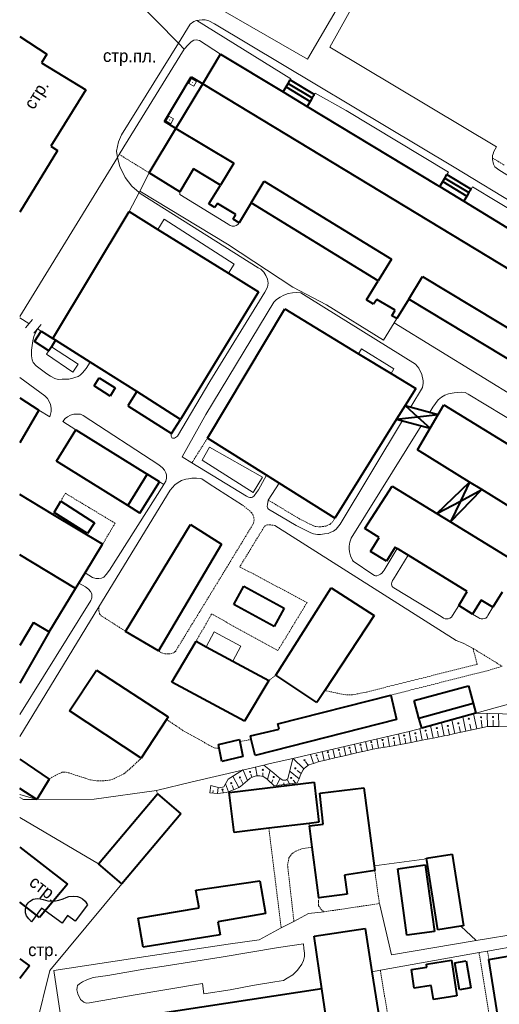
# Model space of a CAD drawing. Extents: x 13 to 4138, y -4831 to -1000.
# Tile 162 of 203: x 2000 to 2172, y -1541 to -1187. Entities that reach past the tile are written whole.
import ezdxf
from ezdxf.enums import TextEntityAlignment as Align

# ---------------------------------------------------------------- set-up
doc = ezdxf.new("R2010")
doc.units = 0
doc.header["$MEASUREMENT"] = 0
doc.linetypes.add('DASHED', pattern=[0.75, 0.5, -0.25])
for name, color, linetype in [('11', 7, 'CONTINUOUS'), ('13', 7, 'CONTINUOUS'), ('24', 7, 'CONTINUOUS'), ('37', 7, 'CONTINUOUS'), ('40', 7, 'CONTINUOUS'), ('6', 7, 'CONTINUOUS'), ('7', 7, 'CONTINUOUS'), ('CONSTRUCTION_CLASS', 7, 'CONTINUOUS'), ('ДЕТСКИЕ_ПЛОЩАДКИ', 6, 'CONTINUOUS')]:
    doc.layers.add(name, color=color, linetype=linetype)
doc.styles.get("Standard").update_dxf_attribs({"font": 'txt', "height": 0.2})

msp = doc.modelspace()

# ---------------------------------------------------------------- linework, layer by layer
at = {"layer": '11', "color": 253, "linetype": 'Continuous', "lineweight": 0}
for p, q in [((2039.45, -1177.71), (2057.03, -1195.76)), ((2057.03, -1195.76), (2059.05, -1197.84)), ((2059.05, -1197.84), (2037.46, -1232.98)), ((2037.46, -1232.98), (2035.79, -1235.7)), ((2035.09, -1236.85), (2000, -1293.97)), ((2035.79, -1235.7), (2035.09, -1236.85)), ((2043.16, -1248.88), (2046.57, -1242.32)), ((2042.9, -1249.38), (2043.16, -1248.88)), ((2074.71, -1268), (2043.16, -1248.88)), ((2039.34, -1256.22), (2042.9, -1249.38)), ((2098.14, -1283.35), (2074.71, -1268)), ((2110.22, -1289.71), (2098.14, -1283.35)), ((2130.7, -1302.39), (2110.22, -1289.71)), ((2000, -1294.44), (2003.34, -1296.5)), ((2004.62, -1294.96), (2002.06, -1298.03)), ((2135.51, -1294.68), (2134.53, -1296.26)), ((2007.66, -1296.82), (2005.1, -1299.9)), ((2007.74, -1299.2), (2006.38, -1298.36)), ((2134.53, -1296.26), (2130.7, -1302.39)), ((2175.6, -1433.32), (2163.94, -1436.52)), ((2140.01, -1443.08), (2098.12, -1452.77)), ((2144.45, -1441.86), (2140.01, -1443.08)), ((2098.12, -1452.77), (2090.03, -1454.64)), ((2080.09, -1456.97), (2061.93, -1461.22)), ((2087.76, -1455.17), (2080.09, -1456.97)), ((2090.03, -1454.64), (2087.76, -1455.17)), ((2061.93, -1461.22), (2049.13, -1464.26)), ((2049.13, -1464.26), (2026.81, -1467.36)), ((2006.11, -1467.5), (2000, -1465.71)), ((2026.81, -1467.36), (2006.11, -1467.5)), ((2145.39, -1488.99), (2127.38, -1491.35)), ((2146.24, -1488.59), (2145.39, -1488.99)), ((2036.69, -1497.8), (2010.84, -1528.99)), ((2010.84, -1528.99), (2005.91, -1548.88))]:
    msp.add_line(p, q, dxfattribs=at)
msp.add_point((2080.09, -1456.97), dxfattribs=at)
at = {"layer": '13', "color": 253, "linetype": 'Continuous', "lineweight": 40}
for p, q in [((2000, -1193.35), (2009.75, -1199.66)), ((2009.75, -1199.66), (2007.79, -1202.76)), ((2007.79, -1202.76), (2023.71, -1212.44)), ((2065.76, -1210.29), (2072.14, -1199.65)), ((2072.14, -1199.65), (2094.62, -1213.24)), ((2052.02, -1223.91), (2061.66, -1207.83)), ((2061.66, -1207.83), (2065.76, -1210.29)), ((2095.73, -1211.4), (2096.49, -1210.15)), ((2096.49, -1210.15), (2097.24, -1208.9)), ((2096.49, -1210.15), (2105.13, -1215.37)), ((2097.24, -1208.9), (2105.88, -1214.12)), ((2023.71, -1212.44), (2011.17, -1232.72)), ((2056.12, -1226.37), (2065.76, -1210.29)), ((2065.76, -1210.29), (2400.22, -1412.92)), ((2094.62, -1213.24), (2095.73, -1211.4)), ((2094.62, -1213.24), (2103.26, -1218.46)), ((2095.73, -1211.4), (2104.38, -1216.62)), ((2104.38, -1216.62), (2103.26, -1218.46)), ((2105.13, -1215.37), (2104.38, -1216.62)), ((2105.88, -1214.12), (2105.13, -1215.37)), ((2103.26, -1218.46), (2149.95, -1246.66)), ((2056.12, -1226.37), (2052.02, -1223.91)), ((2046.57, -1242.32), (2056.12, -1226.37)), ((2056.12, -1226.37), (2076.89, -1238.81)), ((2013.59, -1234.24), (2000, -1256.42)), ((2011.17, -1232.72), (2013.59, -1234.24)), ((2062.51, -1240.87), (2057.58, -1249.11)), ((2072.15, -1246.71), (2062.51, -1240.87)), ((2076.89, -1238.81), (2072.15, -1246.71)), ((2057.58, -1249.11), (2046.57, -1242.32)), ((2083.12, -1253.14), (2087.85, -1245.26)), ((2087.85, -1245.26), (2133.62, -1273.28)), ((2150.92, -1247.25), (2152.03, -1245.41)), ((2152.03, -1245.41), (2152.79, -1244.17)), ((2152.03, -1245.41), (2160.68, -1250.64)), ((2152.79, -1244.17), (2153.54, -1242.92)), ((2152.79, -1244.17), (2161.43, -1249.39)), ((2153.54, -1242.92), (2162.18, -1248.14)), ((2067.93, -1253.45), (2072.15, -1246.71)), ((2149.95, -1246.66), (2150.92, -1247.25)), ((2150.92, -1247.25), (2159.54, -1252.52)), ((2162.18, -1248.14), (2161.43, -1249.39)), ((2160.68, -1250.64), (2159.54, -1252.52)), ((2159.54, -1252.52), (2209.55, -1283.07)), ((2161.43, -1249.39), (2160.68, -1250.64)), ((2070.11, -1254.75), (2067.93, -1253.45)), ((2071.03, -1253.27), (2070.11, -1254.75)), ((2077.64, -1257.3), (2071.03, -1253.27)), ((2083.12, -1253.14), (2078.88, -1260.26)), ((2128.82, -1281.12), (2083.12, -1253.14)), ((2011.96, -1301.87), (2039.34, -1256.22)), ((2039.34, -1256.22), (2049.66, -1262.62)), ((2076.7, -1258.95), (2077.64, -1257.3)), ((2078.88, -1260.26), (2076.7, -1258.95)), ((2049.66, -1262.62), (2075, -1278.33)), ((2133.62, -1273.28), (2128.82, -1281.12)), ((2075, -1278.33), (2085.85, -1285.05)), ((2139.81, -1287.69), (2144.75, -1279.6)), ((2144.75, -1279.6), (2190.53, -1307.22)), ((2124.66, -1287.91), (2128.82, -1281.12)), ((2085.85, -1285.05), (2057.81, -1330.93)), ((2127.19, -1289.52), (2124.66, -1287.91)), ((2128.28, -1287.78), (2127.19, -1289.52)), ((2134.91, -1291.71), (2128.28, -1287.78)), ((2139.81, -1287.69), (2135.51, -1294.68)), ((2185.63, -1315.34), (2139.81, -1287.69)), ((2067.43, -1337.71), (2095.25, -1291.22)), ((2095.25, -1291.22), (2121.76, -1307.32)), ((2133.78, -1293.65), (2134.91, -1291.71)), ((2135.51, -1294.68), (2133.78, -1293.65)), ((2005.37, -1302.95), (2007.74, -1299.2)), ((2007.74, -1299.2), (2011.96, -1301.87)), ((2012.91, -1302.47), (2011.96, -1301.87)), ((2010.53, -1306.22), (2005.37, -1302.95)), ((2011.41, -1304.84), (2010.53, -1306.22)), ((2012.91, -1302.47), (2011.41, -1304.84)), ((2025.32, -1310.34), (2012.91, -1302.47)), ((2121.76, -1307.32), (2133.43, -1314.41)), ((2042.05, -1320.94), (2025.32, -1310.34)), ((2026.74, -1318.9), (2028.57, -1316.01)), ((2028.57, -1316.01), (2034.28, -1319.62)), ((2133.43, -1314.41), (2142.29, -1319.79)), ((2032.45, -1322.51), (2026.74, -1318.9)), ((2034.28, -1319.62), (2032.45, -1322.51)), ((2142.29, -1319.79), (2138.5, -1325.88)), ((2000, -1323.14), (2006.91, -1327.58)), ((2042.05, -1320.94), (2038.82, -1326.04)), ((2057.81, -1330.93), (2042.05, -1320.94)), ((2038.82, -1326.04), (2054.57, -1336.04)), ((2138.5, -1325.88), (2135.45, -1330.8)), ((2138.5, -1325.88), (2142.96, -1329.95)), ((2138.5, -1325.88), (2150.4, -1329.11)), ((2150.4, -1329.11), (2152.46, -1325.64)), ((2152.46, -1325.64), (2189.69, -1348.57)), ((2006.91, -1327.58), (2000, -1339.36)), ((2135.45, -1330.8), (2142.96, -1329.95)), ((2142.96, -1329.95), (2150.4, -1329.11)), ((2142.96, -1329.95), (2147.47, -1334.06)), ((2147.47, -1334.06), (2150.4, -1329.11)), ((2054.57, -1336.04), (2057.81, -1330.93)), ((2135.45, -1330.8), (2113.27, -1366.46)), ((2135.45, -1330.8), (2147.47, -1334.06)), ((2142.89, -1341.81), (2147.47, -1334.06)), ((2013.17, -1345.87), (2020.17, -1334.65)), ((2020.17, -1334.65), (2045.82, -1350.64)), ((2088.63, -1351.01), (2067.43, -1337.71)), ((2161.66, -1353.42), (2142.89, -1341.81)), ((2038.82, -1361.87), (2013.17, -1345.87)), ((2045.82, -1350.64), (2038.82, -1361.87)), ((2050.18, -1353.36), (2045.82, -1350.64)), ((2093.18, -1353.86), (2088.63, -1351.01)), ((2043.18, -1364.58), (2050.18, -1353.36)), ((2113.27, -1366.46), (2093.18, -1353.86)), ((2123.98, -1370.13), (2133.9, -1354.89)), ((2133.9, -1354.89), (2149.92, -1364.73)), ((2149.92, -1364.73), (2161.66, -1353.42)), ((2161.66, -1353.42), (2158.41, -1360.25)), ((2166.1, -1356.17), (2161.66, -1353.42)), ((2011.92, -1365.07), (2000, -1357.9)), ((2154.8, -1367.73), (2166.1, -1356.17)), ((2158.41, -1360.25), (2166.1, -1356.17)), ((2188.94, -1370.3), (2166.1, -1356.17)), ((2012.33, -1364.4), (2014.74, -1360.27)), ((2014.74, -1360.27), (2026.87, -1368.12)), ((2043.18, -1364.58), (2038.82, -1361.87)), ((2149.92, -1364.73), (2158.41, -1360.25)), ((2158.41, -1360.25), (2154.8, -1367.73)), ((2029.78, -1375.81), (2011.92, -1365.07)), ((2024.41, -1371.92), (2012.33, -1364.4)), ((2149.92, -1364.73), (2154.8, -1367.73)), ((2026.87, -1368.12), (2024.41, -1371.92)), ((2038.06, -1407.09), (2061.42, -1368.64)), ((2061.42, -1368.64), (2072.53, -1375.81)), ((2154.8, -1367.73), (2179.58, -1382.95)), ((2129.2, -1373.33), (2123.98, -1370.13)), ((2023.51, -1386.11), (2029.78, -1375.81)), ((2072.53, -1375.81), (2049.88, -1414.14)), ((2126.07, -1378.4), (2129.2, -1373.33)), ((2020.1, -1391.72), (2000, -1379.62)), ((2131.78, -1381.91), (2126.07, -1378.4)), ((2134.9, -1376.85), (2131.78, -1381.91)), ((2135.68, -1377.33), (2134.9, -1376.85)), ((2139.62, -1379.75), (2135.68, -1377.33)), ((2160.83, -1392.8), (2139.62, -1379.75)), ((2021.29, -1389.76), (2023.51, -1386.11)), ((2020.1, -1391.72), (2021.29, -1389.76)), ((2010.62, -1407.3), (2020.1, -1391.72)), ((2076.9, -1397.39), (2080.51, -1390.82)), ((2080.51, -1390.82), (2095.06, -1398.8)), ((2092.09, -1422.79), (2111.98, -1391.44)), ((2111.98, -1391.44), (2127.35, -1401.38)), ((2157.74, -1397.82), (2160.83, -1392.8)), ((2173.4, -1392.99), (2170.03, -1398.46)), ((2091.45, -1405.38), (2076.9, -1397.39)), ((2165.85, -1395.89), (2162.76, -1400.91)), ((2170.03, -1398.46), (2165.85, -1395.89)), ((2095.06, -1398.8), (2091.45, -1405.38)), ((2162.76, -1400.91), (2157.74, -1397.82)), ((2004.98, -1403.91), (2000, -1412.19)), ((2004.98, -1403.91), (2010.62, -1407.3)), ((2127.35, -1401.38), (2109.66, -1428.36)), ((2010.62, -1407.3), (2000, -1425.77)), ((2049.88, -1414.14), (2038.06, -1407.09)), ((2054.7, -1425.4), (2063.37, -1410.67)), ((2063.37, -1410.67), (2066.98, -1412.61)), ((2066.98, -1412.61), (2076.6, -1417.78)), ((2076.6, -1417.78), (2089.57, -1424.75)), ((2017.92, -1435.71), (2027.63, -1421.02)), ((2027.63, -1421.02), (2053.38, -1437.85)), ((2080.82, -1439.37), (2054.7, -1425.4)), ((2089.57, -1424.75), (2080.82, -1439.37)), ((2106.83, -1432.68), (2092.09, -1422.79)), ((2109.66, -1428.36), (2106.83, -1432.68)), ((2141.74, -1431.99), (2161.23, -1426.65)), ((2161.23, -1426.65), (2162.95, -1432.93)), ((2092.77, -1440.37), (2133.31, -1430.01)), ((2133.31, -1430.01), (2135.4, -1438.79)), ((2143.46, -1438.27), (2141.74, -1431.99)), ((2143.46, -1438.27), (2162.95, -1432.93)), ((2162.95, -1432.93), (2163.94, -1436.52)), ((2043.66, -1452.72), (2017.92, -1435.71)), ((2163.94, -1436.52), (2144.45, -1441.86)), ((2052.78, -1438.76), (2043.66, -1452.72)), ((2053.38, -1437.85), (2052.78, -1438.76)), ((2135.4, -1438.79), (2084.57, -1451.74)), ((2144.45, -1441.86), (2143.46, -1438.27)), ((2082.9, -1444.67), (2093.19, -1442.21)), ((2093.19, -1442.21), (2092.77, -1440.37)), ((2071.39, -1447.74), (2078.99, -1445.92)), ((2078.99, -1445.92), (2079.14, -1446.72)), ((2079.14, -1446.72), (2080.2, -1452.04)), ((2083.2, -1445.91), (2082.9, -1444.67)), ((2084.57, -1451.74), (2083.2, -1445.91)), ((2071.68, -1449.13), (2071.39, -1447.74)), ((2072.64, -1453.82), (2071.68, -1449.13)), ((2000, -1452.99), (2010.63, -1460.16)), ((2080.2, -1452.04), (2072.64, -1453.82)), ((2010.63, -1460.16), (2006.11, -1467.5)), ((2075.3, -1465.06), (2105.79, -1461.34)), ((2105.79, -1461.34), (2107.54, -1475.68)), ((2006.11, -1467.5), (2000, -1463.55)), ((2107.82, -1465.26), (2123.71, -1463.37)), ((2123.71, -1463.37), (2127.38, -1491.35)), ((2028.28, -1490.69), (2049.53, -1465.54)), ((2049.53, -1465.54), (2057.94, -1472.64)), ((2077.05, -1479.39), (2075.3, -1465.06)), ((2109.06, -1476.37), (2107.82, -1465.26)), ((2057.94, -1472.64), (2036.69, -1497.8)), ((2089.53, -1477.87), (2077.05, -1479.39)), ((2104, -1476.11), (2089.53, -1477.87)), ((2107.54, -1475.68), (2104, -1476.11)), ((2104.11, -1477.02), (2109.06, -1476.37)), ((2105.1, -1484.61), (2104.11, -1477.02)), ((2107.5, -1502.9), (2105.1, -1484.61)), ((2146.24, -1488.59), (2155.45, -1487.17)), ((2150.23, -1514.32), (2146.24, -1488.59)), ((2155.45, -1487.17), (2159.46, -1512.88)), ((2036.69, -1497.8), (2028.28, -1490.69)), ((2127.6, -1493.04), (2116.77, -1494.69)), ((2127.38, -1491.35), (2127.6, -1493.04)), ((2135.83, -1492.43), (2145.66, -1491.06)), ((2139.16, -1516.3), (2135.83, -1492.43)), ((2145.66, -1491.06), (2149, -1514.93)), ((2063.35, -1500.07), (2086.32, -1496.71)), ((2086.32, -1496.71), (2088.35, -1508.53)), ((2116.77, -1494.69), (2117.69, -1501.56)), ((2064.48, -1506.5), (2063.35, -1500.07)), ((2117.69, -1501.56), (2107.5, -1502.9)), ((2042.61, -1510.19), (2064.48, -1506.5)), ((2044.36, -1520.61), (2042.61, -1510.19)), ((2088.35, -1508.53), (2071.22, -1511.53)), ((2071.22, -1511.53), (2072.03, -1516.17)), ((2105.77, -1516.63), (2124.12, -1513.88)), ((2124.12, -1513.88), (2126.56, -1529.46)), ((2158.55, -1513.02), (2150.23, -1514.32)), ((2159.46, -1512.88), (2158.55, -1513.02)), ((2072.03, -1516.17), (2044.36, -1520.61)), ((2108.53, -1535.52), (2105.77, -1516.63)), ((2149, -1514.93), (2139.16, -1516.3)), ((2168.59, -1525), (2207.54, -1518.11)), ((2172.28, -1548.39), (2168.59, -1525)), ((2140.75, -1528.59), (2146.34, -1527.74)), ((2141.76, -1535.29), (2140.75, -1528.59)), ((2146.21, -1526.66), (2155.2, -1525.27)), ((2146.34, -1527.74), (2146.21, -1526.66)), ((2155.2, -1525.27), (2157.11, -1538.1)), ((2156.37, -1526.24), (2160.43, -1525.52)), ((2158.09, -1535.95), (2156.37, -1526.24)), ((2160.43, -1525.52), (2162.15, -1535.23)), ((2126.56, -1529.46), (2130.6, -1555.2)), ((2108.53, -1535.52), (2030.91, -1547.41)), ((2110.55, -1549.32), (2108.53, -1535.52)), ((2147.91, -1534.36), (2141.76, -1535.29)), ((2148.67, -1539.37), (2147.91, -1534.36)), ((2162.15, -1535.23), (2158.09, -1535.95)), ((2157.11, -1538.1), (2148.67, -1539.37))]:
    msp.add_line(p, q, dxfattribs=at)
at = {"layer": '24', "color": 253, "linetype": 'Continuous', "lineweight": 0}
for p, q in [((2103.38, -1201.48), (2120.08, -1173.02)), ((2124.42, -1173.87), (2111.44, -1197.16)), ((2069.07, -1181.63), (2103.38, -1201.48)), ((2061.27, -1188.93), (2057.03, -1195.76)), ((2062.6, -1187.87), (2061.27, -1188.93)), ((2063.52, -1187.59), (2062.6, -1187.87)), ((2063.7, -1187.57), (2063.52, -1187.59)), ((2064.53, -1187.45), (2063.7, -1187.57)), ((2063.7, -1187.57), (2097.49, -1208.49)), ((2065.55, -1187.32), (2064.53, -1187.45)), ((2066.65, -1187.32), (2065.55, -1187.32)), ((2067.99, -1187.68), (2066.65, -1187.32)), ((2070.05, -1188.79), (2067.99, -1187.68)), ((2156.18, -1240.27), (2070.05, -1188.79)), ((2057.03, -1195.76), (2036.62, -1228.64)), ((2061.6, -1195.23), (2060.53, -1196.31)), ((2062.62, -1194.58), (2061.6, -1195.23)), ((2063.45, -1194.46), (2062.62, -1194.58)), ((2064.58, -1194.7), (2063.45, -1194.46)), ((2072.14, -1199.65), (2064.58, -1194.7)), ((2060.53, -1196.31), (2059.05, -1197.84)), ((2111.44, -1197.16), (2171.38, -1233)), ((2097.49, -1208.49), (2097.24, -1208.9)), ((2105.88, -1214.12), (2106.15, -1213.68)), ((2106.15, -1213.68), (2117.28, -1219.91)), ((2117.28, -1219.91), (2154.04, -1242.11)), ((2035.56, -1231.12), (2034.78, -1234.5)), ((2036.62, -1228.64), (2035.56, -1231.12)), ((2034.78, -1234.5), (2035.09, -1236.85)), ((2170.36, -1234.59), (2170.11, -1235.42)), ((2171.38, -1233), (2170.36, -1234.59)), ((2035.09, -1236.85), (2036.01, -1240.04)), ((2170.11, -1235.42), (2169.95, -1236.02)), ((2169.95, -1236.02), (2169.95, -1236.99)), ((2169.95, -1236.99), (2169.95, -1237.52)), ((2169.95, -1237.52), (2170.3, -1239.16)), ((2036.01, -1240.04), (2037.95, -1244.03)), ((2264.83, -1306.66), (2156.18, -1240.27)), ((2170.3, -1239.16), (2170.78, -1240.09)), ((2170.78, -1240.09), (2172.14, -1241.26)), ((2172.14, -1241.26), (2217.06, -1269.29)), ((2037.95, -1244.03), (2040.32, -1247.12)), ((2154.04, -1242.11), (2153.54, -1242.92)), ((2040.32, -1247.12), (2042.9, -1249.38)), ((2057.58, -1249.11), (2057.53, -1250.13)), ((2162.18, -1248.14), (2162.67, -1247.33)), ((2162.67, -1247.33), (2196.99, -1268.06)), ((2042.9, -1249.38), (2043.24, -1249.68)), ((2043.24, -1249.68), (2085.72, -1276.43)), ((2057.53, -1250.13), (2074.9, -1260.81)), ((2049.66, -1262.62), (2051.96, -1258.91)), ((2051.96, -1258.91), (2077.01, -1275.08)), ((2074.9, -1260.81), (2075.66, -1261.19)), ((2075.66, -1261.19), (2076.29, -1261.47)), ((2076.29, -1261.47), (2076.65, -1261.51)), ((2076.65, -1261.51), (2077.2, -1261.47)), ((2077.2, -1261.47), (2077.81, -1261.25)), ((2077.81, -1261.25), (2078.38, -1260.86)), ((2078.38, -1260.86), (2078.88, -1260.26)), ((2077.01, -1275.08), (2075, -1278.33)), ((2085.72, -1276.43), (2086.64, -1276.94)), ((2086.64, -1276.94), (2087.67, -1277.95)), ((2087.67, -1277.95), (2088.45, -1279.21)), ((2088.45, -1279.21), (2088.99, -1280.55)), ((2088.99, -1280.55), (2089.24, -1281.94)), ((2089.09, -1283.39), (2088.08, -1285.24)), ((2089.24, -1281.94), (2089.09, -1283.39)), ((2088.08, -1285.24), (2068.33, -1317.35)), ((2091.28, -1288.78), (2092.3, -1287.88)), ((2092.3, -1287.88), (2093.58, -1286.95)), ((2093.58, -1286.95), (2094.9, -1286.26)), ((2094.9, -1286.26), (2096.48, -1285.67)), ((2096.48, -1285.67), (2098.01, -1285.41)), ((2098.01, -1285.41), (2099.55, -1285.28)), ((2099.55, -1285.28), (2101.08, -1285.45)), ((2101.08, -1285.45), (2103.91, -1287.24)), ((2103.91, -1287.24), (2103.92, -1287.26)), ((2103.92, -1287.26), (2142.26, -1311.04)), ((2066.88, -1329.13), (2091.28, -1288.78)), ((2005.08, -1301.09), (2006.38, -1298.36)), ((2197.97, -1335.13), (2134.53, -1296.26)), ((2004.74, -1302.71), (2005.08, -1301.09)), ((2004.21, -1306.06), (2004.47, -1304.32)), ((2004.47, -1304.32), (2004.74, -1302.71)), ((2011.41, -1304.84), (2021.03, -1311.1)), ((2121.76, -1307.32), (2122.79, -1305.61)), ((2122.79, -1305.61), (2134.47, -1312.7)), ((2004.3, -1308.1), (2004.21, -1306.06)), ((2004.51, -1309.53), (2004.3, -1308.1)), ((2009.69, -1307.52), (2010.53, -1306.22)), ((2019.14, -1313.95), (2009.69, -1307.52)), ((2004.83, -1310.46), (2004.51, -1309.53)), ((2005.88, -1311.69), (2004.83, -1310.46)), ((2009.73, -1314.49), (2005.88, -1311.69)), ((2021.03, -1311.1), (2019.14, -1313.95)), ((2023.86, -1312.65), (2022.62, -1314.2)), ((2025.32, -1310.34), (2023.86, -1312.65)), ((2134.47, -1312.7), (2133.43, -1314.41)), ((2142.26, -1311.04), (2143.42, -1312.55)), ((2143.42, -1312.55), (2144.48, -1314.73)), ((2000, -1315.81), (2009, -1322.44)), ((2011.11, -1315.39), (2009.73, -1314.49)), ((2012.64, -1316.26), (2011.11, -1315.39)), ((2013.81, -1316.54), (2012.64, -1316.26)), ((2019.05, -1316.11), (2017.62, -1316.49)), ((2019.85, -1315.88), (2019.05, -1316.11)), ((2020.96, -1315.54), (2019.85, -1315.88)), ((2021.77, -1314.98), (2020.96, -1315.54)), ((2022.62, -1314.2), (2021.77, -1314.98)), ((2144.48, -1314.73), (2144.94, -1317.1)), ((2015.29, -1316.49), (2013.81, -1316.54)), ((2017.62, -1316.49), (2015.29, -1316.49)), ((2068.33, -1317.35), (2056.66, -1336.97)), ((2144.72, -1319.42), (2140.51, -1326.43)), ((2145, -1317.84), (2144.72, -1319.42)), ((2144.94, -1317.1), (2145, -1317.84)), ((2009, -1322.44), (2009.94, -1323.42)), ((2009.94, -1323.42), (2010.51, -1324.24)), ((2150.35, -1323.9), (2151.52, -1322.97)), ((2151.52, -1322.97), (2152.77, -1322.19)), ((2152.77, -1322.19), (2154.11, -1321.72)), ((2154.11, -1321.72), (2156.14, -1321.4)), ((2156.14, -1321.4), (2157.48, -1321.26)), ((2157.48, -1321.26), (2158.67, -1321.11)), ((2158.67, -1321.11), (2160.04, -1321.28)), ((2160.04, -1321.28), (2161.15, -1321.81)), ((2161.15, -1321.81), (2193.91, -1341.72)), ((2010.51, -1324.24), (2011.06, -1325.62)), ((2011.06, -1325.62), (2011.31, -1326.9)), ((2011.31, -1326.9), (2011.31, -1328.07)), ((2147.37, -1328.29), (2148.5, -1326.49)), ((2148.5, -1326.49), (2150.35, -1323.9)), ((2010.86, -1330.02), (2006.91, -1327.58)), ((2011.31, -1328.07), (2010.86, -1330.02)), ((2016.37, -1330.55), (2017.12, -1330.05)), ((2017.12, -1330.05), (2018.22, -1329.45)), ((2018.22, -1329.45), (2019.42, -1329.05)), ((2019.42, -1329.05), (2020.62, -1329.05)), ((2020.62, -1329.05), (2021.87, -1329.05)), ((2021.87, -1329.05), (2022.82, -1329.5)), ((2022.82, -1329.5), (2049.99, -1347.2)), ((2058.42, -1344.38), (2066.88, -1329.13)), ((2015.52, -1331.65), (2016.37, -1330.55)), ((2020.17, -1334.65), (2015.52, -1331.65)), ((2137.53, -1331.37), (2115.13, -1368.63)), ((2119.14, -1373.59), (2144.31, -1333.2)), ((2054.46, -1336.96), (2054.48, -1336.55)), ((2054.5, -1337.19), (2054.46, -1336.96)), ((2054.48, -1336.55), (2054.57, -1336.04)), ((2054.62, -1337.42), (2054.5, -1337.19)), ((2054.71, -1337.56), (2054.62, -1337.42)), ((2054.93, -1337.67), (2054.71, -1337.56)), ((2055.99, -1337.48), (2055.6, -1337.64)), ((2056.66, -1336.97), (2055.99, -1337.48)), ((2055.31, -1337.7), (2054.93, -1337.67)), ((2055.6, -1337.64), (2055.31, -1337.7)), ((2061.91, -1346.51), (2058.42, -1344.38)), ((2049.99, -1347.2), (2051.34, -1348.31)), ((2081.53, -1358.45), (2061.91, -1346.51)), ((2051.34, -1348.31), (2052.04, -1349.14)), ((2052.04, -1349.14), (2052.57, -1350.14)), ((2052.57, -1350.14), (2052.77, -1350.89)), ((2052.77, -1350.89), (2052.74, -1351.99)), ((2088.63, -1351.01), (2085.81, -1356.21)), ((2051.78, -1354.36), (2032.29, -1385.1)), ((2051.78, -1354.36), (2050.18, -1353.36)), ((2051.94, -1354.09), (2051.78, -1354.36)), ((2052.52, -1353.17), (2051.94, -1354.09)), ((2052.74, -1351.99), (2052.52, -1353.17)), ((2054.11, -1356.38), (2055.7, -1354.41)), ((2055.7, -1354.41), (2056.95, -1353.54)), ((2056.95, -1353.54), (2058.19, -1352.82)), ((2058.19, -1352.82), (2059.64, -1352.39)), ((2059.64, -1352.39), (2060.6, -1352.24)), ((2060.6, -1352.24), (2061.89, -1352.05)), ((2061.89, -1352.05), (2063.53, -1352)), ((2063.53, -1352), (2064.97, -1352.15)), ((2064.97, -1352.15), (2065.49, -1352.33)), ((2065.49, -1352.33), (2068.03, -1354.11)), ((2068.03, -1354.11), (2080.1, -1361.72)), ((2089.32, -1359.92), (2093.18, -1353.86)), ((2028.46, -1398.32), (2054.11, -1356.38)), ((2082.22, -1358.82), (2081.53, -1358.45)), ((2082.68, -1359.03), (2082.22, -1358.82)), ((2083.66, -1358.82), (2083.26, -1359.03)), ((2084.3, -1358.34), (2083.66, -1358.82)), ((2085.12, -1357.22), (2084.3, -1358.34)), ((2085.81, -1356.21), (2085.12, -1357.22)), ((2083.26, -1359.03), (2082.68, -1359.03)), ((2088.92, -1362.27), (2089.01, -1361.49)), ((2089.01, -1362.71), (2088.92, -1362.27)), ((2089.01, -1361.49), (2089.32, -1359.92)), ((2089.45, -1363.15), (2089.01, -1362.71)), ((2099.32, -1369.09), (2089.45, -1363.15)), ((2091.68, -1369.05), (2156.86, -1410.36)), ((2104.56, -1371.69), (2099.32, -1369.09)), ((2115.13, -1368.63), (2113.71, -1370.37)), ((2105.61, -1372.03), (2104.56, -1371.69)), ((2107.05, -1372.23), (2105.61, -1372.03)), ((2108.12, -1372.28), (2107.05, -1372.23)), ((2109.5, -1372.07), (2108.12, -1372.28)), ((2110.82, -1371.9), (2109.5, -1372.07)), ((2111.82, -1371.45), (2110.82, -1371.9)), ((2112.78, -1371.03), (2111.82, -1371.45)), ((2113.71, -1370.37), (2112.78, -1371.03)), ((2118.41, -1376.43), (2118.69, -1375.1)), ((2118.41, -1377.4), (2118.41, -1376.43)), ((2118.69, -1375.1), (2119.14, -1373.59)), ((2118.5, -1378.55), (2118.41, -1377.4)), ((2118.89, -1379.99), (2118.5, -1378.55)), ((2119.63, -1381.48), (2118.89, -1379.99)), ((2135.68, -1377.33), (2130.98, -1385.05)), ((2134.33, -1388.31), (2139.62, -1379.75)), ((2119.78, -1381.81), (2119.63, -1381.48)), ((2126.95, -1386.63), (2119.78, -1381.81)), ((2026.21, -1387.7), (2023.51, -1386.11)), ((2031.11, -1386.65), (2030.21, -1387.6)), ((2032.29, -1385.1), (2031.11, -1386.65)), ((2127.5, -1386.98), (2126.95, -1386.63)), ((2127.85, -1387.15), (2127.5, -1386.98)), ((2128.13, -1387.19), (2127.85, -1387.15)), ((2128.98, -1386.92), (2128.37, -1387.17)), ((2129.66, -1386.57), (2128.98, -1386.92)), ((2130.16, -1386.14), (2129.66, -1386.57)), ((2130.65, -1385.57), (2130.16, -1386.14)), ((2130.98, -1385.05), (2130.65, -1385.57)), ((2021.29, -1389.76), (2023.67, -1391.15)), ((2027.31, -1388.15), (2026.21, -1387.7)), ((2028.41, -1388.15), (2027.31, -1388.15)), ((2029.36, -1387.95), (2028.41, -1388.15)), ((2030.21, -1387.6), (2029.36, -1387.95)), ((2128.37, -1387.17), (2128.13, -1387.19)), ((2133.62, -1390), (2133.74, -1389.51)), ((2133.67, -1390.57), (2133.62, -1390)), ((2133.73, -1390.77), (2133.67, -1390.57)), ((2133.74, -1389.51), (2134.01, -1388.83)), ((2134.01, -1388.83), (2134.33, -1388.31)), ((2023.67, -1391.15), (2024.72, -1391.95)), ((2024.72, -1391.95), (2025.47, -1392.8)), ((2025.47, -1392.8), (2025.92, -1393.55)), ((2025.92, -1393.55), (2025.92, -1394.3)), ((2133.86, -1390.95), (2133.73, -1390.77)), ((2134.06, -1391.2), (2133.86, -1390.95)), ((2134.41, -1391.43), (2134.06, -1391.2)), ((2151.44, -1401.81), (2134.41, -1391.43)), ((2025.52, -1396.06), (2000, -1436.97)), ((2025.92, -1395.1), (2025.52, -1396.06)), ((2025.92, -1394.3), (2025.92, -1395.1)), ((2000, -1444.87), (2028.46, -1398.32)), ((2157.74, -1397.82), (2155.54, -1401.45)), ((2162.76, -1400.91), (2164.93, -1402.26)), ((2168.2, -1401.42), (2170.03, -1398.46)), ((2152.33, -1402.31), (2151.44, -1401.81)), ((2152.86, -1402.56), (2152.33, -1402.31)), ((2153.35, -1402.58), (2152.86, -1402.56)), ((2153.98, -1402.56), (2153.35, -1402.58)), ((2154.6, -1402.39), (2153.98, -1402.56)), ((2155.15, -1402.03), (2154.6, -1402.39)), ((2155.54, -1401.45), (2155.15, -1402.03)), ((2164.93, -1402.26), (2165.39, -1402.48)), ((2165.39, -1402.48), (2165.82, -1402.65)), ((2165.82, -1402.65), (2166.45, -1402.65)), ((2166.45, -1402.65), (2167.06, -1402.52)), ((2167.06, -1402.52), (2167.56, -1402.3)), ((2167.56, -1402.3), (2167.96, -1401.89)), ((2167.96, -1401.89), (2168.2, -1401.42)), ((2156.86, -1410.36), (2159.36, -1411.32)), ((2159.36, -1411.32), (2162.91, -1413.23)), ((2001.33, -1467.54), (2000, -1466.75)), ((2001.33, -1467.54), (2006.11, -1467.5)), ((2028.28, -1490.69), (2000, -1473.94)), ((2129.25, -1504.93), (2133.63, -1523.39)), ((2098.55, -1511.41), (2103.78, -1508.54)), ((2103.78, -1508.54), (2109.37, -1507.88)), ((2093.97, -1513.68), (2086.02, -1518.01)), ((2093.97, -1513.68), (2098.55, -1511.41)), ((2086.02, -1518.01), (2074.93, -1519.53)), ((2163.99, -1518.25), (2182.85, -1515.06)), ((2168.06, -1522.04), (2205.76, -1515.29)), ((2074.93, -1519.53), (2045.3, -1523.99)), ((2072.38, -1524.2), (2092.98, -1520.68)), ((2092.98, -1520.68), (2101.95, -1519.35)), ((2101.95, -1519.35), (2102.12, -1521.07)), ((2102.12, -1521.07), (2102.3, -1522.71)), ((2133.63, -1523.39), (2163.99, -1518.25)), ((2045.3, -1523.99), (2012.28, -1529.04)), ((2051.87, -1527.42), (2072.38, -1524.2)), ((2102.3, -1523.91), (2101.95, -1525.42)), ((2102.3, -1522.71), (2102.3, -1523.91)), ((2129.6, -1528.92), (2165.06, -1522.57)), ((2165.06, -1522.57), (2168.06, -1522.04)), ((2031.73, -1530.77), (2044.64, -1528.5)), ((2044.64, -1528.5), (2051.87, -1527.42)), ((2101.44, -1526.65), (2099.8, -1528.89)), ((2101.95, -1525.42), (2101.44, -1526.65)), ((2012.28, -1529.04), (2018.75, -1571.83)), ((2024.17, -1532.28), (2026.45, -1531.55)), ((2026.45, -1531.55), (2031.73, -1530.77)), ((2096.15, -1531.77), (2094.78, -1532.55)), ((2098.13, -1530.48), (2096.15, -1531.77)), ((2099.8, -1528.89), (2098.13, -1530.48)), ((2126.56, -1529.46), (2129.6, -1528.92)), ((2020.56, -1535.89), (2020.6, -1535.07)), ((2020.6, -1535.07), (2020.82, -1534.38)), ((2020.82, -1534.38), (2021.51, -1533.78)), ((2021.51, -1533.78), (2022.54, -1533.1)), ((2022.54, -1533.1), (2024.17, -1532.28)), ((2065.67, -1533.66), (2040.82, -1537.87)), ((2066.14, -1537.36), (2065.67, -1533.66)), ((2083.71, -1534.43), (2075.64, -1535.89)), ((2091.73, -1533.11), (2083.71, -1534.43)), ((2094.78, -1532.55), (2091.73, -1533.11)), ((2020.86, -1537.4), (2020.56, -1535.89)), ((2021.8, -1539.37), (2020.86, -1537.4)), ((2040.82, -1537.87), (2025.11, -1540.61)), ((2075.64, -1535.89), (2066.14, -1537.36)), ((2023.01, -1540.31), (2021.8, -1539.37)), ((2024, -1540.7), (2023.01, -1540.31)), ((2025.11, -1540.61), (2024, -1540.7))]:
    msp.add_line(p, q, dxfattribs=at)
at = {"layer": '24', "color": 253, "linetype": 'DASHED', "lineweight": 0}
for p, q in [((2035.79, -1235.7), (2046.57, -1242.32)), ((2169.95, -1236.99), (2174.1, -1239.55)), ((2061.91, -1346.51), (2067.43, -1337.71)), ((2014.74, -1360.27), (2016.42, -1357.48)), ((2016.42, -1357.48), (2034.28, -1368.23)), ((2080.1, -1361.72), (2083.29, -1364.36)), ((2100.62, -1366.72), (2089.32, -1359.92)), ((2011.92, -1365.07), (2012.33, -1364.4)), ((2083.29, -1364.36), (2083.78, -1365.11)), ((2083.78, -1365.11), (2084.14, -1366.09)), ((2034.28, -1368.23), (2029.78, -1375.81)), ((2084.06, -1368.23), (2074.57, -1383.85)), ((2084.24, -1367.02), (2084.06, -1368.23)), ((2084.14, -1366.09), (2084.24, -1367.02)), ((2088.3, -1369.01), (2087.76, -1369.7)), ((2089.05, -1368.81), (2088.3, -1369.01)), ((2089.99, -1368.81), (2089.05, -1368.81)), ((2091.68, -1369.05), (2089.99, -1368.81)), ((2105.58, -1369.18), (2100.62, -1366.72)), ((2106.21, -1369.38), (2105.58, -1369.18)), ((2107.29, -1369.54), (2106.21, -1369.38)), ((2109.12, -1369.4), (2107.98, -1369.56)), ((2110.07, -1369.27), (2109.12, -1369.4)), ((2110.72, -1368.98), (2110.07, -1369.27)), ((2111.45, -1368.66), (2110.72, -1368.98)), ((2111.84, -1368.38), (2111.45, -1368.66)), ((2112.91, -1367.07), (2111.84, -1368.38)), ((2113.27, -1366.46), (2112.91, -1367.07)), ((2087.76, -1369.7), (2079.08, -1383.89)), ((2107.98, -1369.56), (2107.29, -1369.54)), ((2074.57, -1383.85), (2055.92, -1414.37)), ((2079.08, -1383.89), (2103.26, -1396.72)), ((2103.26, -1396.72), (2092.76, -1414.01)), ((2028.46, -1398.32), (2028.42, -1398.79)), ((2028.42, -1398.79), (2028.47, -1399.72)), ((2028.47, -1399.72), (2028.73, -1400.75)), ((2028.73, -1400.75), (2029.3, -1401.48)), ((2068.98, -1400.87), (2063.37, -1410.67)), ((2092.76, -1414.01), (2068.98, -1400.87)), ((2029.3, -1401.48), (2029.92, -1401.89)), ((2029.92, -1401.89), (2038.06, -1407.09)), ((2050.94, -1414.85), (2049.88, -1414.14)), ((2052.2, -1415.13), (2050.94, -1414.85)), ((2053.41, -1415.23), (2052.2, -1415.13)), ((2054.7, -1415.1), (2053.41, -1415.23)), ((2055.38, -1414.77), (2054.7, -1415.1)), ((2055.92, -1414.37), (2055.38, -1414.77)), ((2164.34, -1418.95), (2162.91, -1413.23)), ((2162.91, -1413.23), (2173.37, -1419.65)), ((2164.34, -1418.95), (2124.55, -1428.92)), ((2133.31, -1430.01), (2168.36, -1421.14)), ((2168.36, -1421.14), (2173.37, -1419.65)), ((2089.57, -1424.75), (2092.09, -1422.79)), ((2116.53, -1429.83), (2109.66, -1428.36)), ((2124.55, -1428.92), (2119.48, -1429.93)), ((2119.48, -1429.93), (2116.53, -1429.83)), ((2052.78, -1438.76), (2059.03, -1442.98)), ((2059.03, -1442.98), (2064.98, -1446.21)), ((2064.98, -1446.21), (2068.1, -1448.04)), ((2079.14, -1446.72), (2083.2, -1445.91)), ((2068.1, -1448.04), (2069.94, -1448.99)), ((2069.94, -1448.99), (2070.73, -1449.13)), ((2070.73, -1449.13), (2071.68, -1449.13)), ((2039.7, -1456.42), (2043.66, -1452.72)), ((2014.18, -1458.2), (2015.32, -1457.71)), ((2015.32, -1457.71), (2015.97, -1457.71)), ((2015.97, -1457.71), (2016.71, -1457.76)), ((2016.71, -1457.76), (2017.8, -1457.96)), ((2037.47, -1458.26), (2039.7, -1456.42)), ((2010.63, -1460.16), (2014.18, -1458.2)), ((2017.8, -1457.96), (2019.24, -1458.5)), ((2019.24, -1458.5), (2023.11, -1459.74)), ((2023.11, -1459.74), (2025.49, -1460.49)), ((2025.49, -1460.49), (2028.02, -1460.83)), ((2028.02, -1460.83), (2029.9, -1460.83)), ((2029.9, -1460.83), (2032.28, -1460.59)), ((2032.28, -1460.59), (2033.77, -1460.09)), ((2033.77, -1460.09), (2037.47, -1458.26)), ((2049.53, -1465.54), (2049.13, -1464.26)), ((2089.53, -1477.87), (2093.97, -1513.68)), ((2104, -1476.11), (2104.11, -1477.02)), ((2097.81, -1487.02), (2099.17, -1486.15)), ((2099.17, -1486.15), (2101.4, -1485.22)), ((2101.4, -1485.22), (2105.1, -1484.61)), ((2096.26, -1491.16), (2096.76, -1488.45)), ((2096.76, -1488.45), (2097.81, -1487.02)), ((2098.55, -1511.41), (2096.26, -1491.16)), ((2127.6, -1493.04), (2129.25, -1504.93)), ((2107.5, -1502.9), (2107.34, -1504.35)), ((2107.34, -1504.35), (2107.34, -1505.24)), ((2107.34, -1505.24), (2107.39, -1505.72)), ((2107.39, -1505.72), (2108.24, -1506.92)), ((2108.24, -1506.92), (2109.37, -1507.88)), ((2109.37, -1507.88), (2129.25, -1504.93)), ((2169.36, -1548.87), (2165.06, -1522.57)), ((2168.06, -1522.04), (2168.59, -1525)), ((2133.81, -1554.67), (2129.6, -1528.92))]:
    msp.add_line(p, q, dxfattribs=at)
at = {"layer": '37', "color": 253, "linetype": 'Continuous', "lineweight": 0}
for p, q in [((2163.94, -1436.52), (2178.25, -1436.85)), ((2168.13, -1441.32), (2168.04, -1436.61)), ((2152.48, -1444.68), (2151.53, -1439.92)), ((2156.4, -1443.86), (2155.32, -1438.88)), ((2160.31, -1443.01), (2159.18, -1437.82)), ((2164.22, -1442.16), (2163.05, -1436.76)), ((2166.17, -1441.74), (2165.81, -1439)), ((2170.13, -1441.29), (2170.09, -1439)), ((2172.13, -1441.25), (2172.04, -1436.7)), ((2140.72, -1447.03), (2139.93, -1443.1)), ((2144.64, -1446.25), (2143.8, -1442.04)), ((2146.6, -1445.86), (2146.18, -1443.76)), ((2148.56, -1445.47), (2147.67, -1440.98)), ((2150.52, -1445.08), (2150.1, -1442.96)), ((2154.45, -1444.29), (2154.02, -1442.14)), ((2160.31, -1443.01), (2156.4, -1443.86)), ((2158.35, -1443.43), (2157.89, -1441.27)), ((2164.22, -1442.16), (2160.31, -1443.01)), ((2162.26, -1442.59), (2161.8, -1440.45)), ((2168.1, -1441.33), (2164.22, -1442.16)), ((2168.13, -1441.32), (2168.1, -1441.33)), ((2172.13, -1441.25), (2168.13, -1441.32)), ((2176.12, -1441.18), (2172.13, -1441.25)), ((2124.97, -1449.87), (2124.25, -1446.72)), ((2128.89, -1449.09), (2128.34, -1445.78)), ((2130.87, -1448.76), (2130.57, -1447.02)), ((2132.84, -1448.42), (2132.24, -1444.88)), ((2134.81, -1448.09), (2134.53, -1446.45)), ((2136.78, -1447.76), (2136.14, -1443.97)), ((2138.76, -1447.42), (2138.42, -1445.44)), ((2140.72, -1447.03), (2138.74, -1447.43)), ((2144.64, -1446.25), (2140.72, -1447.03)), ((2142.68, -1446.64), (2142.31, -1444.79)), ((2148.56, -1445.47), (2144.64, -1446.25)), ((2152.48, -1444.68), (2148.56, -1445.47)), ((2153.57, -1444.47), (2152.48, -1444.68)), ((2156.4, -1443.86), (2153.57, -1444.47)), ((2109.38, -1453.46), (2108.66, -1450.33)), ((2113.28, -1452.56), (2112.56, -1449.43)), ((2115.23, -1452.11), (2114.88, -1450.59)), ((2117.18, -1451.66), (2116.46, -1448.53)), ((2121.07, -1450.77), (2117.18, -1451.66)), ((2119.13, -1451.22), (2118.78, -1449.72)), ((2121.07, -1450.77), (2120.35, -1447.63)), ((2124.97, -1449.87), (2121.07, -1450.77)), ((2123.02, -1450.32), (2122.63, -1448.59)), ((2126.95, -1449.42), (2124.97, -1449.87)), ((2126.92, -1449.42), (2126.5, -1447.58)), ((2128.89, -1449.09), (2126.95, -1449.42)), ((2132.84, -1448.42), (2128.89, -1449.09)), ((2136.78, -1447.76), (2132.84, -1448.42)), ((2138.74, -1447.43), (2136.78, -1447.76)), ((2096.33, -1460.05), (2098.12, -1452.77)), ((2102.14, -1456.53), (2098.23, -1452.74)), ((2103.54, -1455.09), (2102.71, -1453.9)), ((2105.54, -1454.56), (2104.44, -1451.31)), ((2107.63, -1453.86), (2105.54, -1454.56)), ((2107.44, -1453.92), (2106.93, -1452.42)), ((2109.38, -1453.46), (2107.63, -1453.86)), ((2113.28, -1452.56), (2109.38, -1453.46)), ((2111.33, -1453.01), (2110.95, -1451.34)), ((2117.18, -1451.66), (2113.28, -1452.56)), ((2074.95, -1460.26), (2080.09, -1456.97)), ((2081.84, -1460.67), (2080.26, -1456.93)), ((2085.36, -1459), (2084.76, -1455.88)), ((2087.36, -1459.22), (2087.39, -1457.92)), ((2087.76, -1455.17), (2091.34, -1458.02)), ((2089, -1460.31), (2089.95, -1456.92)), ((2100.4, -1460.09), (2097.14, -1457.48)), ((2101.1, -1458.22), (2099.74, -1457.13)), ((2101.82, -1456.86), (2100.92, -1458.7)), ((2102.14, -1456.53), (2101.82, -1456.86)), ((2102.91, -1455.74), (2102.14, -1456.53)), ((2103.88, -1455.12), (2102.91, -1455.74)), ((2105.54, -1454.56), (2103.88, -1455.12)), ((2073.36, -1463.01), (2074.95, -1460.26)), ((2078.74, -1463.17), (2076.61, -1459.19)), ((2081.84, -1460.67), (2079.32, -1462.86)), ((2080.36, -1461.96), (2079.47, -1460.3)), ((2082.82, -1459.82), (2081.84, -1460.67)), ((2083.91, -1459.32), (2082.82, -1459.82)), ((2083.4, -1459.55), (2083.09, -1458.41)), ((2084.99, -1458.99), (2083.91, -1459.32)), ((2085.36, -1459), (2084.99, -1458.99)), ((2086.33, -1459.03), (2085.36, -1459)), ((2087.49, -1459.24), (2086.33, -1459.03)), ((2088.79, -1460.11), (2087.49, -1459.24)), ((2089, -1460.31), (2088.79, -1460.11)), ((2091.45, -1462.58), (2089, -1460.31)), ((2090.47, -1461.67), (2090.96, -1460.51)), ((2091.34, -1458.02), (2093.29, -1459.68)), ((2092.23, -1462.49), (2093.63, -1459.97)), ((2093.29, -1459.68), (2094.59, -1460.63)), ((2094.59, -1460.63), (2095.6, -1460.63)), ((2095.6, -1460.63), (2096.33, -1460.05)), ((2096.98, -1461.91), (2096.2, -1460.54)), ((2099.19, -1461.64), (2098.22, -1460.52)), ((2100.38, -1460.15), (2099.69, -1461.58)), ((2100.4, -1460.09), (2100.38, -1460.15)), ((2100.92, -1458.7), (2100.4, -1460.09)), ((2068.29, -1465.11), (2068.73, -1462.51)), ((2068.73, -1462.51), (2071.76, -1463.38)), ((2069.42, -1465.2), (2069.5, -1464.3)), ((2071.13, -1465.34), (2071.29, -1463.24)), ((2071.76, -1463.38), (2073.36, -1463.01)), ((2073.07, -1465.15), (2072.97, -1464.45)), ((2075.05, -1464.71), (2074, -1461.9)), ((2075.05, -1464.71), (2074.24, -1465.02)), ((2077.7, -1463.72), (2075.05, -1464.71)), ((2076.93, -1464.01), (2076.35, -1462.47)), ((2078.74, -1463.17), (2077.7, -1463.72)), ((2079.32, -1462.86), (2078.74, -1463.17)), ((2099.69, -1461.58), (2091.45, -1462.58)), ((2094.95, -1462.16), (2094.86, -1461.54)), ((2071.13, -1465.34), (2068.29, -1465.11)), ((2071.23, -1465.35), (2071.13, -1465.34)), ((2074.24, -1465.02), (2071.23, -1465.35))]:
    msp.add_line(p, q, dxfattribs=at)
for centre in [(2157.64, -1440.16), (2161.39, -1438.49), (2165.78, -1437.96), (2170.07, -1437.88), (2142.16, -1443.74), (2145.88, -1442.76), (2149.88, -1441.86), (2153.84, -1441.08), (2126.32, -1446.86), (2130.35, -1446.14), (2134.41, -1445.44), (2138.16, -1444.54), (2110.73, -1450.52), (2114.67, -1449.66), (2118.53, -1448.92), (2122.46, -1447.83), (2102.34, -1453.41), (2106.68, -1451.66), (2082.79, -1457.62), (2087.38, -1456.86), (2099.03, -1456.31), (2076.03, -1461.65), (2079.14, -1459.6), (2091.24, -1459.43), (2097.55, -1459.77), (2072.89, -1463.97)]:
    msp.add_circle(centre, 0.2, dxfattribs=at)
at = {"layer": '40', "color": 253, "linetype": 'Continuous', "lineweight": 0}
msp.add_line((2158.55, -1513.02), (2163.99, -1518.25), dxfattribs=at)
at = {"layer": '6', "color": 253, "linetype": 'Continuous', "lineweight": 40}
for p, q in [((2000, -1484.69), (2017.2, -1497.99)), ((2017.2, -1497.99), (2007.08, -1509.93)), ((2007.08, -1509.93), (2000, -1504.4)), ((2000, -1524.81), (2003.53, -1527.32)), ((2003.53, -1527.32), (2000, -1531.9))]:
    msp.add_line(p, q, dxfattribs=at)
at = {"layer": '7', "color": 253, "linetype": 'Continuous', "lineweight": 0}
for p, q in [((2060.79, -1210.2), (2061.77, -1208.46)), ((2062.53, -1211.18), (2060.79, -1210.2)), ((2063.51, -1209.44), (2061.77, -1208.46)), ((2062.53, -1211.18), (2063.51, -1209.44)), ((2052.56, -1223.67), (2053.54, -1221.93)), ((2054.3, -1224.65), (2052.56, -1223.67)), ((2055.29, -1222.91), (2053.54, -1221.93)), ((2054.3, -1224.65), (2055.29, -1222.91)), ((2065.62, -1345.6), (2068.25, -1340.95)), ((2068.25, -1340.95), (2087.23, -1351.72)), ((2083.87, -1357.15), (2065.62, -1345.6)), ((2087.23, -1351.72), (2083.87, -1357.15)), ((2066.98, -1412.61), (2069.94, -1407.21)), ((2069.94, -1407.21), (2079.51, -1412.46)), ((2079.51, -1412.46), (2076.6, -1417.78))]:
    msp.add_line(p, q, dxfattribs=at)
for centre in [(2062.15, -1209.82), (2053.92, -1223.29)]:
    msp.add_ellipse(centre, major_axis=(-0.029, 0.029), ratio=1, start_param=-1.299376, end_param=4.983809, dxfattribs=at)
at = {"layer": 'ДЕТСКИЕ_ПЛОЩАДКИ'}
for points in [[(2019.99, -1511.31), (2017.18, -1509.25), (2015.21, -1511.93), (2007.89, -1506.58), (2004.28, -1511.49), (2003.27, -1510.45), (2002.49, -1509.36), (2002.13, -1508.31), (2002.08, -1506.78), (2002.48, -1505.52), (2003.01, -1504.72), (2003.56, -1504.16), (2004.87, -1503.4), (2006.23, -1503.15), (2007.39, -1503.21), (2008.44, -1503.45), (2010.15, -1503.89), (2011.45, -1504.01), (2012.81, -1503.96), (2014.1, -1503.73), (2015.67, -1503.21), (2016.66, -1502.71), (2017.7, -1502.41), (2019.28, -1502.24), (2020.83, -1502.44), (2021.76, -1502.74), (2022.59, -1503.21), (2023.55, -1504.09), (2024.36, -1505.37)], [(2024.36, -1505.37), (2019.99, -1511.31)]]:
    msp.add_lwpolyline(points, dxfattribs=at)

# ---------------------------------------------------------------- texts
at = {"layer": 'CONSTRUCTION_CLASS', "color": 253, "linetype": 'Continuous', "lineweight": 0}
for s, rotation, p in [('стр.пл.', 359.2665, (2039.54, -1200.97)), ('стр.', 58.0333, (2006.55, -1214.5)), ('стр.', 322.2759, (2008.24, -1500.1))]:
    msp.add_text(s, height=4.5, rotation=rotation, dxfattribs=at).set_placement(p, align=Align.MIDDLE)
msp.add_text('стр.', height=4.5, dxfattribs=at).set_placement((2008.42, -1522.24), align=Align.MIDDLE)

doc.saveas('drawing.dxf')
